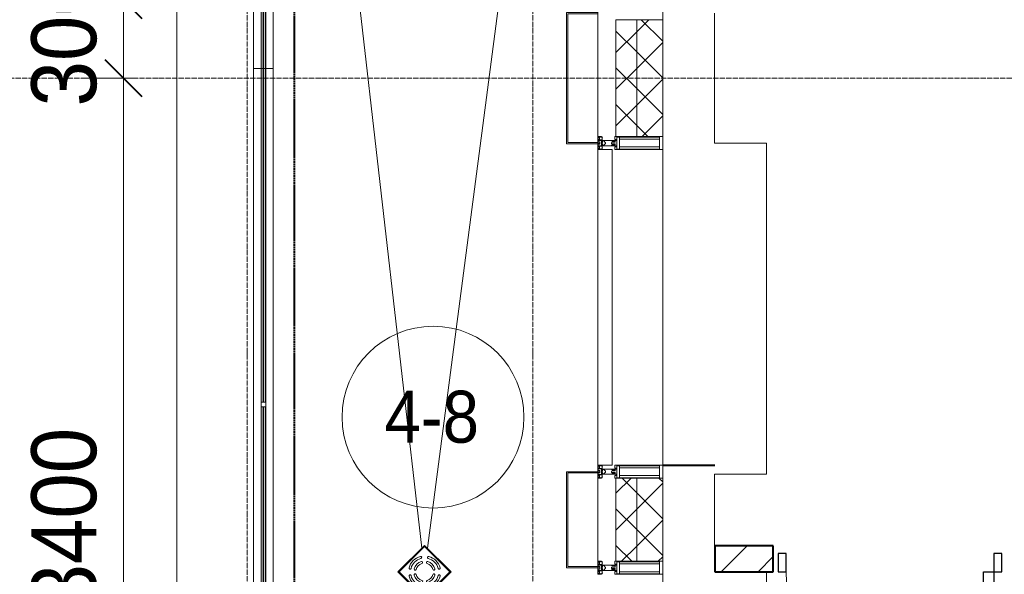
# Model space of a CAD drawing. Header units: millimetres. Extents: x 5617 to 101473, y 7718 to 212653.
# Tile 15 of 66: x 26655 to 30445, y 27790 to 29925. Entities that reach past the tile are written whole.
import ezdxf

# ---------------------------------------------------------------- set-up
doc = ezdxf.new("R2010")
doc.units = ezdxf.units.MM
for name, pattern in [('ADSK_Линия сетки', [25, 20, -2.5, 0, -2.5]), ('Линия сетки', [25, 20, -2.5, 0, -2.5]), ('Штрих_3_1_5_', [4.5, 3, -1.5]), ('Штриховая_ш3 п1_5', [4.5, 3, -1.5])]:
    doc.linetypes.add(name, pattern=pattern)
doc.layers.add('_Разделитель помещений_', color=4, linetype='Штриховая_ш3 п1_5', lineweight=40, true_color=0x00ffff)
for name, color, linetype, lineweight in [('Арматура трубопроводов', 7, 'Continuous', 18), ('Балясины', 7, 'Continuous', 30), ('Двери', 7, 'Continuous', 18), ('Импосты витража', 7, 'Continuous', 18), ('Колонны', 7, 'Continuous', 18), ('Марки помещений', 7, 'Continuous', 20), ('Ограждение', 7, 'Continuous', 18), ('Оси', 7, 'Continuous', 9), ('Панели витража', 7, 'Continuous', 18), ('Перекрытия', 7, 'Continuous', 18), ('Поручни', 7, 'Continuous', 18), ('Размеры', 7, 'Continuous', 9), ('Размеры-100', 7, 'Continuous', 9), ('Сантехнические приборы', 7, 'Continuous', 18), ('Стены разрез', 7, 'Continuous', 40), ('Стены штриховка', 7, 'Continuous', 40), ('Элементы узлов', 7, 'Continuous', 18)]:
    doc.layers.add(name, color=color, linetype=linetype, lineweight=lineweight)
doc.styles.add('Arial', font='arial.ttf', dxfattribs={"width": 0.9, "height": 250})
doc.styles.add('Arial_3', font='arial.ttf', dxfattribs={"width": 0.9, "height": 200})
doc.dimstyles.new('Основной_2_5_мм', dxfattribs={"dimscale": 304.8, "dimtxt": 255.06485, "dimasz": 0.463911, "dimexe": 0.492126, "dimexo": 0.492126, "dimgap": 0.098425, "dimtad": 1, "dimdec": 0, "dimdsep": 46, "dimtxsty": 'Arial', "dimblk1": 'OBLIQUE', "dimblk2": 'OBLIQUE', "dimsah": 1, "dimcen": 0.09, "dimdle": 0.492126, "dimazin": 2, "dimtfac": 1, "dimtdec": 4, "dimtix": 1, "dimtmove": 0, "dimatfit": 3, "dimfxl": 1, "dimtvp": 1, "dimtolj": 1, "dimtzin": 0, "dimlwd": 20, "dimlwe": 20, "dimarcsym": 2})
pattern_1 = [(45, (0, 0), (-70.71068, 70.71068), []), (135, (0, 0), (-70.71068, -70.71068), [])]

# ---------------------------------------------------------------- blocks, each defined once
blk = doc.blocks.new('A_DOR_Door - Вн_3_Одинарная_900x2100-3051796-МКСС_К4_L19_64_800_')
at = {"layer": 'Двери', "color": 253, "lineweight": 30, "true_color": 0xaaaaaa}
for p, q in [((-400, 50), (-400, 850)), ((-400, 850), (-360, 850)), ((-400, 50), (-400, 850)), ((-360, 850), (-360, 50)), ((-430, 50), (-430, -20)), ((-400, 50), (-430, 50)), ((-360, 50), (-400, 50)), ((-400, -20), (-400, 50)), ((430, 50), (400, 50)), ((400, 50), (400, -20)), ((430, -20), (430, 50)), ((-430, -20), (-400, -20)), ((400, -20), (430, -20))]:
    blk.add_line(p, q, dxfattribs=at)
at = {"layer": 'Двери', "color": 254, "lineweight": 9, "true_color": 0xd4d4d4}
blk.add_arc((-400, 50), 800, 360, 90, dxfattribs=at)
blk = doc.blocks.new('135_SLK_K4_AR_rvt-1-МКСС_К4_L19_64_800_')
at = {"layer": 'Стены разрез', "lineweight": 9, "true_color": 0xaaaaaa}
h = blk.add_hatch(dxfattribs=at)
h.set_pattern_fill('FP_3', color=253, style=0, pattern_type=2)
h.set_pattern_definition([(45, (0, 0), (-70.71068, 70.71068), [])])
h.paths.add_polyline_path([(107400, 27800), (107400, 27900), (106175, 27900), (106175, 27800), (107139.7, 27800)])
h.paths.add_polyline_path([(105050, 27800), (105275, 27800), (105275, 27900), (105050, 27900)])
at = {"layer": '_Разделитель помещений_', "color": 131, "linetype": 'Штрих_3_1_5_', "true_color": 0xaaffff}
for p, q in [((103432.5, 25895), (103432.5, 32817.5)), ((104850, 28210), (105050, 28210))]:
    blk.add_line(p, q, dxfattribs=at)
at = {"layer": 'Перекрытия', "color": 253, "true_color": 0xaaaaaa}
for p, q in [((105049.8, 29950), (105049.8, 29450)), ((105049.8, 29450), (105249.8, 29450)), ((105249.8, 29450), (105249.8, 28175)), ((105249.8, 28175), (105049.8, 28175)), ((105049.8, 28175), (105049.8, 27900)), ((105249.8, 27800), (105249.8, 26550))]:
    blk.add_line(p, q, dxfattribs=at)
at = {"layer": 'Стены разрез', "color": 253, "true_color": 0xaaaaaa}
for p, q in [((105275, 27900), (105050, 27900)), ((105050, 27900), (105050, 27800)), ((105275, 27800), (105275, 27900)), ((105050, 27800), (105275, 27800))]:
    blk.add_line(p, q, dxfattribs=at)
at = {"layer": 'Двери', "color": 253, "lineweight": 18, "true_color": 0xaaaaaa, "rotation": 180}
blk.add_blockref('A_DOR_Door - Вн_3_Одинарная_900x2100-3051796-МКСС_К4_L19_64_800_', (105725, 27850), dxfattribs=at)
blk = doc.blocks.new('Ограждение - 18Lx18W-7431883-МКСС_К4_L19_64_800_')
at = {"layer": 'Балясины', "color": 253, "lineweight": 5, "true_color": 0xaaaaaa}
for p, q in [((9, 9), (-9, 9)), ((-9, 9), (-9, -9)), ((9, -9), (9, 9)), ((-9, -9), (9, -9))]:
    blk.add_line(p, q, dxfattribs=at)
blk = doc.blocks.new('Ограждение - Ограждение-5832909-МКСС_К4_L19_64_800_')
at = {"layer": 'Ограждение', "lineweight": 5}
h = blk.add_hatch(color=256, dxfattribs=at)
h.paths.add_polyline_path([(20554, 14336.5), (20562, 14336.5), (20562, 15909.25), (20554, 15909.25), (20554, 14730.82)])
h.paths.add_polyline_path([(20554, 15927.25), (20562, 15927.25), (20562, 17500), (20554, 17500)])
h = blk.add_hatch(color=256, dxfattribs=at)
h.paths.add_polyline_path([(20563, 14336.5), (20571, 14336.5), (20571, 15909.25), (20563, 15909.25), (20563, 14730.82)])
h.paths.add_polyline_path([(20563, 15927.25), (20571, 15927.25), (20571, 17500), (20563, 17500)])
at = {"layer": 'Поручни', "color": 253, "lineweight": 5, "true_color": 0xaaaaaa}
for p, q in [((20525, 17500), (20553.5, 17500)), ((20525, 14336.5), (20525, 17500)), ((20553.5, 15927.25), (20553.5, 17500)), ((20562, 17500), (20554, 17500)), ((20554, 17500), (20554, 15927.25)), ((20562, 15927.25), (20562, 17500)), ((20571, 17500), (20563, 17500)), ((20563, 17500), (20563, 15927.25)), ((20571, 15927.25), (20571, 17500)), ((20571.5, 17500), (20600, 17500)), ((20571.5, 15927.25), (20571.5, 17500)), ((20600, 17500), (20600, 14336.5)), ((20553.5, 14336.5), (20553.5, 15909.25)), ((20554, 15909.25), (20554, 14336.5)), ((20562, 14336.5), (20562, 15909.25)), ((20563, 15909.25), (20563, 14336.5)), ((20571, 14336.5), (20571, 15909.25)), ((20571.5, 14336.5), (20571.5, 15909.25)), ((20553.5, 14336.5), (20525, 14336.5)), ((20554, 14336.5), (20562, 14336.5)), ((20563, 14336.5), (20562, 14336.5)), ((20563, 14336.5), (20571, 14336.5)), ((20600, 14336.5), (20571.5, 14336.5))]:
    blk.add_line(p, q, dxfattribs=at)
at = {"extrusion": (0, 0, -1), "zscale": -1}
blk.add_blockref('Ограждение - 18Lx18W-7431883-МКСС_К4_L19_64_800_', (-20562.5, 15918.25), dxfattribs=at)
blk = doc.blocks.new('Ограждение - Ограждение-5832938-МКСС_К4_L19_64_800_')
at = {"layer": 'Ограждение', "lineweight": 5}
h = blk.add_hatch(color=256, dxfattribs=at)
h.paths.add_polyline_path([(20554, 10458), (20562, 10458), (20562, 11741.8), (20554, 11740.9), (20554, 10545)])
h.paths.add_polyline_path([(20562, 11759.8), (20562, 13034.7), (20554, 13034.7), (20554, 11759.8)])
h.paths.add_polyline_path([(20562, 13052.7), (20562, 14336.5), (20554, 14336.5), (20554, 13052.7)])
h = blk.add_hatch(color=256, dxfattribs=at)
h.paths.add_polyline_path([(20563, 10458), (20571, 10458), (20571, 11741.8), (20563, 11740.9), (20563, 10545)])
h.paths.add_polyline_path([(20571, 11759.8), (20571, 13034.7), (20563, 13034.7), (20563, 11759.8)])
h.paths.add_polyline_path([(20571, 13052.7), (20571, 14336.5), (20563, 14336.5), (20563, 13052.7)])
at = {"layer": 'Поручни', "color": 253, "lineweight": 5, "true_color": 0xaaaaaa}
for p, q in [((20525, 10458), (20525, 14336.5)), ((20525, 14336.5), (20553.5, 14336.5)), ((20553.5, 13052.7), (20553.5, 14336.5)), ((20562, 14336.5), (20554, 14336.5)), ((20554, 14336.5), (20554, 13052.7)), ((20562, 13052.7), (20562, 14336.5)), ((20562, 14336.5), (20563, 14336.5)), ((20571, 14336.5), (20563, 14336.5)), ((20563, 14336.5), (20563, 13052.7)), ((20571, 13052.7), (20571, 14336.5)), ((20571.5, 13052.7), (20571.5, 14336.5)), ((20571.5, 14336.5), (20600, 14336.5)), ((20600, 14336.5), (20600, 10495)), ((20553.5, 11759.8), (20553.5, 13034.7)), ((20554, 13034.7), (20554, 11759.8)), ((20562, 11759.8), (20562, 13034.7)), ((20563, 13034.7), (20563, 11759.8)), ((20571, 11759.8), (20571, 13034.7)), ((20571.5, 11759.8), (20571.5, 13034.7)), ((20553.5, 10458), (20553.5, 11740.9)), ((20554, 11740.9), (20554, 10458)), ((20562, 10458), (20562, 11740.9)), ((20563, 11740.9), (20563, 10458)), ((20571, 10458), (20571, 11740.9)), ((20571.5, 10458), (20571.5, 11740.9)), ((20553.5, 10458), (20525, 10458)), ((20554, 10458), (20562, 10458)), ((20563, 10458), (20562, 10458)), ((20563, 10458), (20571, 10458)), ((20600, 10458), (20571.5, 10458))]:
    blk.add_line(p, q, dxfattribs=at)
at = {"rotation": 180}
for p in [(20562.5, 13043.7), (20562.5, 11750.8)]:
    blk.add_blockref('Ограждение - 18Lx18W-7431883-МКСС_К4_L19_64_800_', p, dxfattribs=at)
blk = doc.blocks.new('System Panel - A_PAN_Glass-7493421-МКСС_К4_L19_64_800_')
at = {"layer": 'Панели витража', "color": 253, "lineweight": 5, "true_color": 0xaaaaaa}
for p, q in [((607.5, 55), (-607.5, 55)), ((-607.5, 55), (-607.5, 0)), ((607.5, 0), (607.5, 55)), ((-607.5, 0), (607.5, 0))]:
    blk.add_line(p, q, dxfattribs=at)
blk = doc.blocks.new('Rectangular Mullion - R_StandardFrame_50Wx250H-5861194-МКСС_К4_L19_64_800_')
at = {"layer": 'Импосты витража', "color": 253, "lineweight": 5, "true_color": 0xaaaaaa}
for p, q in [((104600, 29975), (104710.1, 29975)), ((104600, 29952.5), (104600, 29975)), ((104600, 29452.5), (104600, 29947.5)), ((104713.4, 29975), (104728.4, 29975)), ((104735.1, 29975), (104850, 29975)), ((104850, 29925), (104850, 29975)), ((104850, 29450), (104850, 29475))]:
    blk.add_line(p, q, dxfattribs=at)
blk = doc.blocks.new('Rectangular Mullion - 50Wx250H-2623690-МКСС_К4_L19_64_800_')
at = {"layer": 'Элементы узлов', "color": 253, "lineweight": 5, "true_color": 0xaaaaaa}
for p, q in [((-25, 65.2), (-25, 250)), ((-25, 250), (0, 250)), ((-23, 237.3), (0, 237.3)), ((-23, 237.3), (-23, 73.6)), ((-14.9, 84), (-14.9, 237.3)), ((25, 250), (0, 250)), ((23, 237.3), (0, 237.3)), ((14.9, 84), (14.9, 237.3)), ((23, 237.3), (23, 73.6)), ((25, 65.2), (25, 250)), ((0, 84), (-23, 84)), ((0, 84), (23, 84)), ((-14, 65.2), (-25, 65.2)), ((-0.5, 73.6), (-23, 73.6)), ((-14, 71.3), (-14, 65.2)), ((-10, 71.3), (-14, 71.3)), ((-10, 53), (-10, 71.3)), ((-8.7, 53), (-10, 53)), ((-10, 53), (-10, 17)), ((-8.7, 53), (-7, 54.7)), ((-7, 65.2), (-5.9, 67.3)), ((-7, 65.2), (-7, 54.7)), ((-4.1, 67.3), (-5.9, 67.3)), ((-4.1, 67.3), (-2.9, 65.1)), ((-2.9, 65.1), (-2.9, 54.6)), ((-1.3, 53), (-2.9, 54.6)), ((0, 53), (-1.3, 53)), ((0, 53), (1.3, 53)), ((0.5, 73.6), (23, 73.6)), ((1.3, 53), (2.9, 54.6)), ((4.1, 67.3), (2.9, 65.1)), ((2.9, 65.1), (2.9, 54.6)), ((4.1, 67.3), (5.9, 67.3)), ((7, 65.2), (5.9, 67.3)), ((7, 65.2), (7, 54.7)), ((8.7, 53), (7, 54.7)), ((8.7, 53), (10, 53)), ((10, 71.3), (14, 71.3)), ((10, 53), (10, 71.3)), ((10, 53), (10, 17)), ((14, 71.3), (14, 65.2)), ((14, 65.2), (25, 65.2)), ((-23.8, 14.6), (-25, 14.2)), ((-25, 0), (-25, 14.2)), ((-22.3, 17), (-23.8, 17)), ((-23.8, 17), (-23.8, 14.6)), ((-22.5, 10.6), (-23.8, 14.6)), ((-22.5, 10.6), (-23.7, 9.9)), ((-23.7, 1.3), (-23.7, 9.9)), ((-23.7, 1.3), (-11.8, 1.3)), ((-23.2, 10.2), (-22.5, 8)), ((-22.5, 8), (-22.5, 4.5)), ((-21.3, 4.5), (-22.5, 4.5)), ((-22.3, 17), (-22.3, 16)), ((-22.3, 16), (-21.3, 16)), ((-19, 17.6), (-21.3, 16)), ((-21.3, 4.5), (-21.3, 6.5)), ((-21.3, 6.5), (-14.2, 6.5)), ((-18.4, 16.6), (-19, 17.6)), ((-7.4, 16.6), (-18.4, 16.6)), ((-14.2, 6.5), (-14.2, 4.5)), ((-13.2, 4.5), (-14.2, 4.5)), ((-13.2, 4.5), (-12.2, 7.2)), ((-12.7, 7.6), (-11.3, 11.4)), ((-12.7, 7.6), (-11.8, 6.9)), ((-12.2, 9), (-12.2, 14.8)), ((-12.2, 14.8), (0, 14.8)), ((-11.8, 1.3), (-11.8, 6.9)), ((-10.5, 11.2), (-11.3, 11.4)), ((-10.5, 1.5), (-10.5, 11.2)), ((-4.8, 1.5), (-10.5, 1.5)), ((-10, 17), (-7.5, 17)), ((-8.5, 23), (-1.5, 30)), ((-8.5, 18.5), (-8.5, 23)), ((-7.5, 18.5), (-8.5, 18.5)), ((-7.5, 17), (-7.5, 18.5)), ((-7.4, 18), (-7.4, 16.6)), ((-2.6, 18), (-7.4, 18)), ((0, 8), (-4.8, 8)), ((-4.8, 1.5), (-4.8, 8)), ((-2.6, 18), (-2.6, 16.8)), ((-2.6, 16.8), (0, 16.8)), ((-1.5, 30), (0, 30)), ((1.5, 30), (0, 30)), ((2.6, 16.8), (0, 16.8)), ((0, 14.8), (0, 16.8)), ((0, 14.8), (0, 16.8)), ((12.2, 14.8), (0, 14.8)), ((0, 0), (0, 8)), ((0, 8), (4.8, 8)), ((0, 0), (0, 8)), ((8.5, 23), (1.5, 30)), ((2.6, 18), (2.6, 16.8)), ((2.6, 18), (7.4, 18)), ((4.8, 1.5), (4.8, 8)), ((4.8, 1.5), (10.5, 1.5)), ((7.4, 18), (7.4, 16.6)), ((7.4, 16.6), (18.4, 16.6)), ((7.5, 18.5), (8.5, 18.5)), ((7.5, 17), (7.5, 18.5)), ((10, 17), (7.5, 17)), ((8.5, 18.5), (8.5, 23)), ((10.5, 11.2), (11.3, 11.4)), ((10.5, 1.5), (10.5, 11.2)), ((12.7, 7.6), (11.3, 11.4)), ((12.7, 7.6), (11.8, 6.9)), ((11.8, 1.3), (11.8, 6.9)), ((23.7, 1.3), (11.8, 1.3)), ((12.2, 9), (12.2, 14.8)), ((13.2, 4.5), (12.2, 7.2)), ((13.2, 4.5), (14.2, 4.5)), ((21.3, 6.5), (14.2, 6.5)), ((14.2, 6.5), (14.2, 4.5)), ((18.4, 16.6), (19, 17.6)), ((19, 17.6), (21.3, 16)), ((22.3, 16), (21.3, 16)), ((21.3, 4.5), (21.3, 6.5)), ((21.3, 4.5), (22.5, 4.5)), ((22.3, 17), (22.3, 16)), ((22.3, 17), (23.8, 17)), ((22.5, 10.6), (23.8, 14.6)), ((22.5, 10.6), (23.7, 9.9)), ((23.2, 10.2), (22.5, 8)), ((22.5, 8), (22.5, 4.5)), ((23.7, 1.3), (23.7, 9.9)), ((23.8, 17), (23.8, 14.6)), ((23.8, 14.6), (25, 14.2)), ((25, 0), (25, 14.2)), ((-25, 0), (0, 0)), ((25, 0), (0, 0))]:
    blk.add_line(p, q, dxfattribs=at)
for centre, start, end in [((-0.5, 73.1), 360, 90), ((0.5, 73.1), 90, 180)]:
    blk.add_arc(centre, 0.5, start, end, dxfattribs=at)
blk = doc.blocks.new('Rectangular Mullion - R_StandardFrame_50Wx250H-4674740-МКСС_К4_L19_64_800_')
at = {"layer": 'Импосты витража', "color": 253, "lineweight": 5, "true_color": 0xaaaaaa}
for p, q in [((104600, 20320), (104600, 20680)), ((104850, 20660), (104850, 20685)), ((104850, 20315), (104850, 20340))]:
    blk.add_line(p, q, dxfattribs=at)
blk = doc.blocks.new('Rectangular Mullion - R_StandardFrame_50Wx250H-V66-МКСС_К4_L19_64_800_')
at = {"layer": 'Импосты витража', "color": 253, "lineweight": 5, "true_color": 0xaaaaaa}
for p, q in [((104600, 29425), (104600, 29447.5)), ((104850, 28185), (104850, 29450)), ((104600, 28185), (104600, 28210))]:
    blk.add_line(p, q, dxfattribs=at)
blk = doc.blocks.new('Rectangular Mullion - R_StandardFrame_50Wx250H-V67-МКСС_К4_L19_64_800_')
at = {"layer": 'Импосты витража', "color": 253, "lineweight": 5, "true_color": 0xaaaaaa}
for p, q in [((104600, 27790), (104600, 27815)), ((104850, 26550), (104850, 27815)), ((104600, 26552.5), (104600, 26575))]:
    blk.add_line(p, q, dxfattribs=at)
blk = doc.blocks.new('A_SLK_PAN_Type1 - Прямой тип панели-6537337-МКСС_К4_L19_64_800_')
at = {"layer": 'Колонны', "lineweight": 5}
for p, q in [((-252.5, 120), (252.5, 120)), ((-252.5, 0), (-252.5, 120)), ((-247.5, 115), (-247.5, 0)), ((247.5, 115), (-247.5, 115)), ((247.5, 0), (247.5, 115)), ((252.5, 120), (252.5, 0)), ((-247.5, 0), (-252.5, 0)), ((252.5, 0), (247.5, 0))]:
    blk.add_line(p, q, dxfattribs=at)
blk = doc.blocks.new('A_SLK_PAN_Type1 - Прямой тип панели-6537338-МКСС_К4_L19_64_800_')
at = {"layer": 'Колонны', "lineweight": 5}
for p, q in [((-185, 120), (185, 120)), ((-185, 0), (-185, 120)), ((-180, 115), (-180, 0)), ((180, 115), (-180, 115)), ((180, 0), (180, 115)), ((185, 120), (185, 0)), ((-180, 0), (-185, 0)), ((185, 0), (180, 0))]:
    blk.add_line(p, q, dxfattribs=at)
blk = doc.blocks.new('HL_RU_balcony and terrace drain_HL5100T-A-200505 - HL_Трап для балконов и террас_HL5100T-V73-МКСС_К4_L19_64_800_')
at = {"layer": 'Арматура трубопроводов', "color": 253, "lineweight": 5, "true_color": 0xaaaaaa}
for centre, radius, start, end in [((-29, 50.2), 4, 119.9633, 299.9633), ((0, 0), 62, 60.0367, 119.9633), ((0, 0), 54, 60.0367, 119.9633), ((0, 0), 42, 62.1245, 117.8755), ((29, 50.2), 4, 240.0367, 60.0367), ((0, 0), 62, 150.0367, 209.9633), ((0, 0), 54, 150.0367, 209.9633), ((-50.2, 29), 4, 330.0367, 150.0367), ((0, 0), 42, 152.1245, 207.8755), ((-33.6, 17.8), 4, 332.1245, 152.1245), ((0, 0), 34, 152.1245, 207.8755), ((-17.8, 33.6), 4, 117.8755, 297.8755), ((0, 0), 34, 62.1245, 117.8755), ((17.8, 33.6), 4, 242.1245, 62.1245), ((33.6, 17.8), 4, 27.8755, 207.8755), ((0, 0), 34, 332.1245, 27.8755), ((0, 0), 42, 332.1245, 27.8755), ((50.2, 29), 4, 29.9633, 209.9633), ((0, 0), 54, 330.0367, 29.9633), ((0, 0), 62, 330.0367, 29.9633), ((-50.2, -29), 4, 209.9633, 29.9633), ((-33.6, -17.8), 4, 207.8755, 27.8755), ((-17.8, -33.6), 4, 62.1245, 242.1245), ((0, 0), 42, 242.1245, 297.8755), ((0, 0), 34, 242.1245, 297.8755), ((17.8, -33.6), 4, 297.8755, 117.8755), ((33.6, -17.8), 4, 152.1245, 332.1245), ((50.2, -29), 4, 150.0367, 330.0367), ((-29, -50.2), 4, 60.0367, 240.0367), ((0, 0), 62, 240.0367, 299.9633), ((0, 0), 54, 240.0367, 299.9633), ((29, -50.2), 4, 299.9633, 119.9633)]:
    blk.add_arc(centre, radius, start, end, dxfattribs=at)
at = {"layer": 'Сантехнические приборы', "color": 253, "lineweight": 5, "true_color": 0xaaaaaa}
for p, q in [((-72.5, -72.5), (-72.5, 72.5)), ((72.5, 72.5), (-72.5, 72.5)), ((-70, 70), (-70, -70)), ((-70, 70), (70, 70)), ((69, 69), (-69, 69)), ((-69, 69), (-69, -69)), ((69, -69), (69, 69)), ((70, -70), (70, 70)), ((72.5, 72.5), (72.5, -72.5)), ((72.5, -72.5), (-72.5, -72.5)), ((-70, -70), (70, -70)), ((-69, -69), (69, -69))]:
    blk.add_line(p, q, dxfattribs=at)
for start, end in [(90, 90.7572), (88.3783, 90), (179.2428, 181.6217), (358.3783, 1.6217), (268.3783, 270), (270, 271.6217)]:
    blk.add_arc((0, 0), 72.9, start, end, dxfattribs=at)
blk = doc.blocks.new('135_SLK_K4_AR_FCD_rvt-1-МКСС_К4_L19_64_800_')
at = {"layer": 'Стены разрез', "lineweight": 5, "true_color": 0xaaaaaa}
h = blk.add_hatch(dxfattribs=at)
h.set_pattern_fill('FP_4', color=253, style=0, pattern_type=2)
h.set_pattern_definition(pattern_1)
h.paths.add_polyline_path([(104670, 29475), (104750, 29475), (104750, 29925), (104670, 29925), (104670, 29532.8)])
h = blk.add_hatch(dxfattribs=at)
h.set_pattern_fill('FP_4', color=253, style=0, pattern_type=2)
h.set_pattern_definition(pattern_1)
h.paths.add_polyline_path([(104850, 29475), (104850, 29925), (104750, 29925), (104750, 29475)])
h = blk.add_hatch(dxfattribs=at)
h.set_pattern_fill('FP_4', color=253, style=0, pattern_type=2)
h.set_pattern_definition(pattern_1)
h.paths.add_polyline_path([(104750, 27840), (104750, 28160), (104670, 28160), (104670, 27840)])
h = blk.add_hatch(dxfattribs=at)
h.set_pattern_fill('FP_4', color=253, style=0, pattern_type=2)
h.set_pattern_definition(pattern_1)
h.paths.add_polyline_path([(104850, 27840), (104850, 28160), (104750, 28160), (104750, 27840)])
at = {"layer": 'Перекрытия', "color": 253, "lineweight": 5, "true_color": 0xaaaaaa}
for p, q in [((102980, 24250), (102980, 33270)), ((103350, 32900), (103922.2, 27890.6)), ((103944.6, 27890), (104600, 32900))]:
    blk.add_line(p, q, dxfattribs=at)
at = {"layer": 'Стены разрез', "color": 253, "lineweight": 9, "true_color": 0xaaaaaa}
for p, q in [((104670, 29925), (104670, 29475)), ((104850, 29925), (104670, 29925)), ((104850, 29475), (104850, 29925)), ((104670, 29475), (104850, 29475)), ((104670, 28160), (104670, 27840)), ((104850, 28160), (104670, 28160)), ((104850, 27840), (104850, 28160)), ((104670, 27840), (104850, 27840))]:
    blk.add_line(p, q, dxfattribs=at)
at = {"layer": 'Стены штриховка', "color": 253, "lineweight": 9, "true_color": 0xaaaaaa}
for p, q in [((104750, 29475), (104750, 29925)), ((104750, 27840), (104750, 28160))]:
    blk.add_line(p, q, dxfattribs=at)
at = {"layer": 'Импосты витража', "color": 253, "lineweight": 5, "true_color": 0xaaaaaa}
for name, p in [('Rectangular Mullion - R_StandardFrame_50Wx250H-5861194-МКСС_К4_L19_64_800_', (0, 0)), ('Rectangular Mullion - R_StandardFrame_50Wx250H-V66-МКСС_К4_L19_64_800_', (0, 0)), ('Rectangular Mullion - R_StandardFrame_50Wx250H-4674740-МКСС_К4_L19_64_800_', (0, 7500)), ('Rectangular Mullion - R_StandardFrame_50Wx250H-V67-МКСС_К4_L19_64_800_', (0, 0))]:
    blk.add_blockref(name, p, dxfattribs=at)
at = {"layer": 'Импосты витража', "color": 253, "lineweight": 5, "true_color": 0xaaaaaa, "rotation": 270}
for p in [(104600, 29450), (104600, 28185), (104600, 27815)]:
    blk.add_blockref('Rectangular Mullion - 50Wx250H-2623690-МКСС_К4_L19_64_800_', p, dxfattribs=at)
at = {"layer": 'Колонны', "color": 253, "lineweight": 5, "true_color": 0xaaaaaa, "rotation": 89.99999999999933}
for name, p in [('A_SLK_PAN_Type1 - Прямой тип панели-6537337-МКСС_К4_L19_64_800_', (104600, 29700)), ('A_SLK_PAN_Type1 - Прямой тип панели-6537338-МКСС_К4_L19_64_800_', (104600, 28000))]:
    blk.add_blockref(name, p, dxfattribs=at)
at = {"layer": 'Ограждение', "color": 253, "lineweight": 5, "true_color": 0xaaaaaa}
for name in ['Ограждение - Ограждение-5832909-МКСС_К4_L19_64_800_', 'Ограждение - Ограждение-5832938-МКСС_К4_L19_64_800_']:
    blk.add_blockref(name, (82750, 15400), dxfattribs=at)
at = {"layer": 'Панели витража', "color": 253, "lineweight": 5, "true_color": 0xaaaaaa, "rotation": 270}
blk.add_blockref('System Panel - A_PAN_Glass-7493421-МКСС_К4_L19_64_800_', (104600, 28817.5), dxfattribs=at)
at = {"layer": 'Сантехнические приборы', "color": 253, "lineweight": 5, "true_color": 0xaaaaaa, "rotation": 314.9999999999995}
blk.add_blockref('HL_RU_balcony and terrace drain_HL5100T-A-200505 - HL_Трап для балконов и террас_HL5100T-V73-МКСС_К4_L19_64_800_', (103933.1, 27798.9), dxfattribs=at)
blk = doc.blocks.new('050_Марка_Помещение - Номер-620969-МКСС_К4_L19_64_800_')
at = {"layer": 'Марки помещений'}
blk.add_circle((0, 0), 3.5, dxfattribs=at)
blk = doc.blocks.new('DIMBLOCK18-МКСС_К4_L19_64_800_')
at = {"layer": 'Размеры-100', "lineweight": 40, "transparency": 16777216}
for p, q in [((27054.2, 29700), (26983.5, 29770.7)), ((27054.2, 29700), (27124.9, 29629.3)), ((27054.2, 26300), (26983.5, 26370.7)), ((27054.2, 26300), (27124.9, 26229.3))]:
    blk.add_line(p, q, dxfattribs=at)
at = {"layer": 'Размеры-100', "lineweight": 20, "transparency": 16777216}
for p, q in [((27054.2, 29700), (26904.2, 29700)), ((27054.2, 26300), (27054.2, 29700)), ((27054.2, 29700), (27104.2, 29700)), ((27054.2, 26300), (26904.2, 26300)), ((27054.2, 26300), (27104.2, 26300))]:
    blk.add_line(p, q, dxfattribs=at)
at = {"layer": 'Размеры-100', "color": 0, "lineweight": 20, "transparency": 16777216, "insert": (26699.6, 27654.7), "char_height": 250, "width": 828.765, "attachment_point": 1, "rotation": 90, "line_spacing_factor": 0.941778, "style": 'Arial'}
blk.add_mtext('3400', dxfattribs=at)
blk = doc.blocks.new('_Oblique')
at = {"color": 0, "linetype": 'ByBlock', "lineweight": -2}
blk.add_line((-0.5, -0.5), (0.5, 0.5), dxfattribs=at)
blk = doc.blocks.new('DIMBLOCK19-МКСС_К4_L19_64_800_')
at = {"layer": 'Размеры-100', "lineweight": 40, "transparency": 16777216}
for p, q in [((27054.2, 30000), (26983.5, 30070.7)), ((27054.2, 30000), (27124.9, 29929.3)), ((27054.2, 29700), (26983.5, 29770.7)), ((27054.2, 29700), (27124.9, 29629.3))]:
    blk.add_line(p, q, dxfattribs=at)
at = {"layer": 'Размеры-100', "lineweight": 20, "transparency": 16777216}
for p, q in [((27054.2, 30000), (26904.2, 30000)), ((27054.2, 29700), (27054.2, 30000)), ((27054.2, 30000), (27104.2, 30000)), ((27054.2, 29700), (26904.2, 29700)), ((27054.2, 29700), (27104.2, 29700))]:
    blk.add_line(p, q, dxfattribs=at)
at = {"layer": 'Размеры-100', "color": 0, "lineweight": 20, "transparency": 16777216, "insert": (26699.6, 29591), "char_height": 250, "width": 621.573, "attachment_point": 1, "rotation": 90, "line_spacing_factor": 0.941778, "style": 'Arial'}
blk.add_mtext('300', dxfattribs=at)

msp = doc.modelspace()

# ---------------------------------------------------------------- linework, layer by layer
at = {"layer": 'Оси', "linetype": 'Линия сетки'}
for p, q in [((27530.3, 12025.7), (27530.3, 33220)), ((28630.3, 12025.7), (28630.3, 33220))]:
    msp.add_line(p, q, dxfattribs=at)
at = {"layer": 'Оси', "linetype": 'ADSK_Линия сетки'}
msp.add_line((61271.8, 29700), (24565.1, 29700), dxfattribs=at)

# ---------------------------------------------------------------- block references
at = {"lineweight": 5}
for name in ['135_SLK_K4_AR_FCD_rvt-1-МКСС_К4_L19_64_800_', '135_SLK_K4_AR_rvt-1-МКСС_К4_L19_64_800_']:
    msp.add_blockref(name, (-75719.7, 0), dxfattribs=at)
at = {"layer": 'Марки помещений', "xscale": 99.99999999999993, "yscale": 99.99999999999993, "zscale": 99.99999999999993}
msp.add_blockref('050_Марка_Помещение - Номер-620969-МКСС_К4_L19_64_800_', (28246.1, 28395), dxfattribs=at)

# ---------------------------------------------------------------- texts
at = {"layer": 'Марки помещений', "lineweight": 9, "insert": (28059.6, 28496.7), "char_height": 200, "width": 447.342, "attachment_point": 1, "style": 'Arial_3'}
msp.add_mtext('4-8', dxfattribs=at)

# ---------------------------------------------------------------- dimensions: what is measured, and where the dimension line sits
at = {"layer": 'Размеры', "lineweight": 20}
for base, p1, p2, override, picture, middle in [((27054.2, 30000), (26954.2, 29700), (26954.2, 30000), {"dimpost": '<>', "dimfxl": 300}, 'DIMBLOCK19-МКСС_К4_L19_64_800_', (26896.5, 29850)), ((27054.2, 29700), (26954.2, 26300), (26954.2, 29700), {"dimpost": '<>', "dimfxl": 3400}, 'DIMBLOCK18-МКСС_К4_L19_64_800_', (26896.5, 28000))]:
    dim = msp.add_linear_dim(base=base, p1=p1, p2=p2, angle=90, dimstyle='Основной_2_5_мм', override=override, dxfattribs=at)
    dim.commit()
    dim.dimension.update_dxf_attribs({"geometry": picture, "text_midpoint": middle})

doc.saveas('drawing.dxf')
